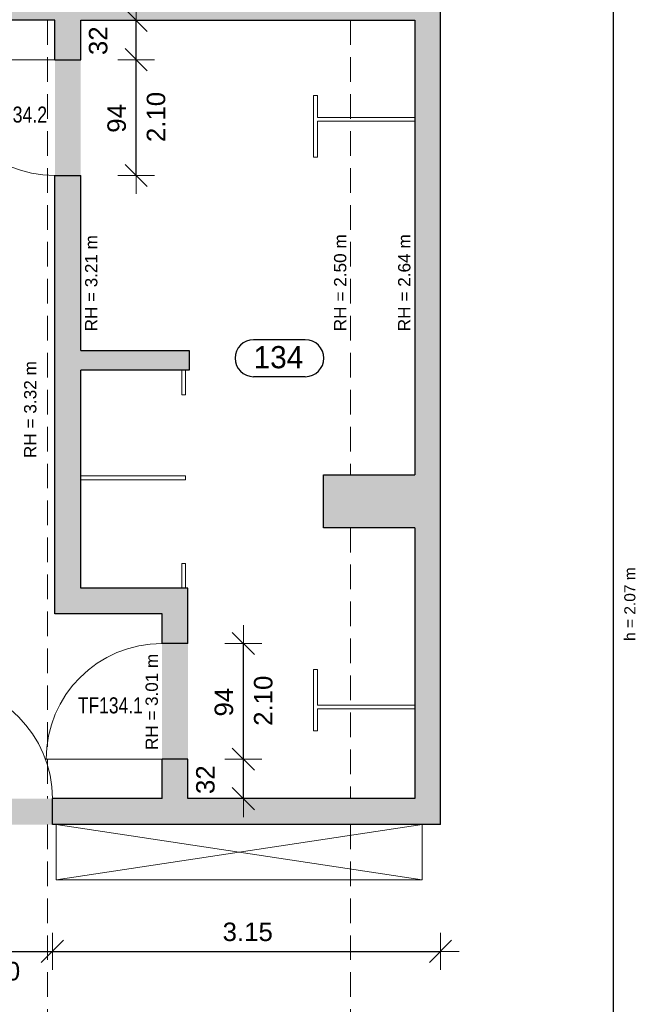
# Model space of a CAD drawing. Header units: metres. Extents: x 306 to 433, y -64 to 7.
# Tile 59 of 93: x 377 to 382, y -38 to -30. Entities that reach past the tile are written whole.
import ezdxf

# ---------------------------------------------------------------- set-up
doc = ezdxf.new("R2010")
doc.units = ezdxf.units.M
doc.header["$PDMODE"] = 65
doc.linetypes.add('AUSGEZOGEN', pattern=[0])
doc.linetypes.add('VERDECKT2_S2', pattern=[0.27, 0.2, -0.07])
for name, color, linetype, lineweight in [('Allgemein01', 7, 'AUSGEZOGEN', 13), ('Füllfläche', 7, 'AUSGEZOGEN', 13), ('Maßlinie Allgemein', 7, 'AUSGEZOGEN', 25), ('Möblierung', 7, 'AUSGEZOGEN', 25), ('Text Allgemein', 7, 'AUSGEZOGEN', 25)]:
    doc.layers.add(name, color=color, linetype=linetype, lineweight=lineweight)
doc.styles.add('ARIAL', font='ARIAL.TTF')
doc.dimstyles.new('DIMSTYLE_12', dxfattribs={"dimtxt": 0.15, "dimasz": 0.3, "dimexe": 0, "dimexo": 1e-06, "dimgap": 0.075, "dimtad": 2, "dimdec": 1, "dimlfac": 100, "dimrnd": 0.5, "dimzin": 4, "dimdsep": 46, "dimtxsty": 'ARIAL', "dimblk1": 'ALL_ML_STRICH', "dimblk2": 'ALL_ML_STRICH', "dimsah": 1, "dimcen": 0, "dimse1": 1, "dimse2": 1, "dimclrd": 7, "dimclre": 7, "dimclrt": 7, "dimadec": 0, "dimazin": 0, "dimtfac": 1, "dimtdec": 0, "dimtix": 1, "dimtmove": 2, "dimatfit": 3, "dimfxl": 0, "dimtvp": 1.2, "dimtzin": 0, "dimlwd": 0, "dimlwe": 13, "dimarcsym": 0})
doc.dimstyles.new('DIMSTYLE_13', dxfattribs={"dimtxt": 0.15, "dimasz": 0.3, "dimexe": 0, "dimexo": 1e-06, "dimgap": 0.075, "dimtad": 2, "dimrnd": 0.005, "dimzin": 4, "dimdsep": 46, "dimtxsty": 'ARIAL', "dimblk1": 'ALL_ML_STRICH', "dimblk2": 'ALL_ML_STRICH', "dimsah": 1, "dimcen": 0, "dimse1": 1, "dimse2": 1, "dimclrd": 7, "dimclre": 7, "dimclrt": 7, "dimadec": 0, "dimazin": 0, "dimtfac": 1, "dimtdec": 0, "dimtix": 1, "dimtmove": 2, "dimatfit": 3, "dimfxl": 0, "dimtzin": 0, "dimlwd": 0, "dimlwe": 13, "dimarcsym": 0})
doc.dimstyles.new('DIMSTYLE_6', dxfattribs={"dimtxt": 0.2, "dimasz": 0.3, "dimexe": 0, "dimexo": 1e-06, "dimgap": 0.1, "dimtad": 2, "dimrnd": 0.005, "dimzin": 4, "dimdsep": 46, "dimtxsty": 'ARIAL', "dimblk1": 'ALL_ML_STRICH', "dimblk2": 'ALL_ML_STRICH', "dimsah": 1, "dimcen": 0, "dimse1": 1, "dimse2": 1, "dimclrd": 7, "dimclre": 7, "dimclrt": 7, "dimadec": 0, "dimazin": 0, "dimtfac": 1, "dimtdec": 0, "dimtix": 1, "dimtmove": 2, "dimatfit": 3, "dimfxl": 0, "dimtzin": 0, "dimlwd": 0, "dimlwe": 13, "dimarcsym": 0})
doc.dimstyles.new('DIMSTYLE_7', dxfattribs={"dimtxt": 0.2, "dimasz": 0.3, "dimexe": 0, "dimexo": 1e-06, "dimgap": 0.1, "dimtad": 2, "dimdec": 1, "dimlfac": 100, "dimrnd": 0.5, "dimzin": 4, "dimdsep": 46, "dimtxsty": 'ARIAL', "dimblk1": 'ALL_ML_STRICH', "dimblk2": 'ALL_ML_STRICH', "dimsah": 1, "dimcen": 0, "dimse1": 1, "dimse2": 1, "dimclrd": 7, "dimclre": 7, "dimclrt": 7, "dimadec": 0, "dimazin": 0, "dimtfac": 1, "dimtdec": 0, "dimtix": 1, "dimtmove": 2, "dimatfit": 3, "dimfxl": 0, "dimtvp": 1.2, "dimtzin": 0, "dimlwd": 0, "dimlwe": 13, "dimarcsym": 0})
doc.dimstyles.new('DIMSTYLE_9', dxfattribs={"dimtxt": 0.15, "dimasz": 0.3, "dimexe": 0, "dimexo": 1e-06, "dimgap": 0.075, "dimtad": 2, "dimdec": 1, "dimlfac": 100, "dimrnd": 0.5, "dimzin": 4, "dimdsep": 46, "dimtxsty": 'ARIAL', "dimblk1": 'ALL_ML_STRICH', "dimblk2": 'ALL_ML_STRICH', "dimsah": 1, "dimcen": 0, "dimse1": 1, "dimse2": 1, "dimclrd": 7, "dimclre": 7, "dimclrt": 7, "dimadec": 0, "dimazin": 0, "dimtfac": 1, "dimtdec": 0, "dimtix": 1, "dimtmove": 2, "dimatfit": 3, "dimfxl": 0, "dimtzin": 0, "dimlwd": 0, "dimlwe": 13, "dimarcsym": 0})

# ---------------------------------------------------------------- blocks, each defined once
blk = doc.blocks.new('ALL_ML_STRICH')
at = {"color": 0, "linetype": 'ByBlock', "lineweight": -2}
for p, q in [((-0.3, -0.3), (0.3, 0.3)), ((0, -0.5), (0, 0.5)), ((-1, 0), (0.5, 0))]:
    blk.add_line(p, q, dxfattribs=at)
blk = doc.blocks.new('*D99')
at = {"layer": 'DEFPOINTS', "color": 7, "linetype": 'AUSGEZOGEN', "lineweight": 13}
for p in [(374.4945, -30.3354), (377.3145, -30.3354), (374.4945, -63.2754)]:
    blk.add_point(p, dxfattribs=at)
at = {"layer": 'Maßlinie Allgemein', "color": 7, "linetype": 'AUSGEZOGEN', "lineweight": -2}
blk.add_line((374.4945, -63.2754), (377.3145, -63.2754), dxfattribs=at)
at = {"layer": 'Maßlinie Allgemein', "color": 7, "linetype": 'AUSGEZOGEN', "lineweight": 13, "xscale": 0.3, "yscale": 0.3, "zscale": 0.3, "rotation": 180}
blk.add_blockref('ALL_ML_STRICH', (374.4945, -63.2754), dxfattribs=at)
at = {"layer": 'Maßlinie Allgemein', "color": 7, "linetype": 'AUSGEZOGEN', "lineweight": 13, "xscale": 0.3, "yscale": 0.3, "zscale": 0.3}
blk.add_blockref('ALL_ML_STRICH', (377.3145, -63.2754), dxfattribs=at)
at = {"layer": 'Maßlinie Allgemein', "color": 7, "linetype": 'AUSGEZOGEN', "lineweight": 13, "insert": (375.9199, -63.092), "char_height": 0.2, "width": 0.8, "attachment_point": 5, "style": 'ARIAL'}
blk.add_mtext('\\A1;{\\A1;{2.82\\H0.132000;\\S^ ;}}', dxfattribs=at)
blk = doc.blocks.new('*D100')
at = {"layer": 'DEFPOINTS', "color": 7, "linetype": 'AUSGEZOGEN', "lineweight": 13}
for p in [(377.3145, -30.3354), (377.5245, -30.3354), (377.3145, -63.2754)]:
    blk.add_point(p, dxfattribs=at)
at = {"layer": 'Maßlinie Allgemein', "color": 7, "linetype": 'AUSGEZOGEN', "lineweight": -2}
blk.add_line((377.3145, -63.2754), (377.5245, -63.2754), dxfattribs=at)
at = {"layer": 'Maßlinie Allgemein', "color": 7, "linetype": 'AUSGEZOGEN', "lineweight": 13, "xscale": 0.3, "yscale": 0.3, "zscale": 0.3, "rotation": 180}
blk.add_blockref('ALL_ML_STRICH', (377.3145, -63.2754), dxfattribs=at)
at = {"layer": 'Maßlinie Allgemein', "color": 7, "linetype": 'AUSGEZOGEN', "lineweight": 13, "xscale": 0.3, "yscale": 0.3, "zscale": 0.3}
blk.add_blockref('ALL_ML_STRICH', (377.5245, -63.2754), dxfattribs=at)
at = {"layer": 'Maßlinie Allgemein', "color": 7, "linetype": 'AUSGEZOGEN', "lineweight": 13, "insert": (377.4297, -62.9454), "char_height": 0.2, "width": 0.8, "attachment_point": 5, "style": 'ARIAL'}
blk.add_mtext('\\A1;{\\A1;{21\\H0.132000;\\S^ ;}}', dxfattribs=at)
blk = doc.blocks.new('*D101')
at = {"layer": 'DEFPOINTS', "color": 7, "linetype": 'AUSGEZOGEN', "lineweight": 13}
for p in [(377.5245, -30.3354), (380.2345, -30.3354), (377.5245, -63.2754)]:
    blk.add_point(p, dxfattribs=at)
at = {"layer": 'Maßlinie Allgemein', "color": 7, "linetype": 'AUSGEZOGEN', "lineweight": -2}
blk.add_line((377.5245, -63.2754), (380.2345, -63.2754), dxfattribs=at)
at = {"layer": 'Maßlinie Allgemein', "color": 7, "linetype": 'AUSGEZOGEN', "lineweight": 13, "xscale": 0.3, "yscale": 0.3, "zscale": 0.3, "rotation": 180}
blk.add_blockref('ALL_ML_STRICH', (377.5245, -63.2754), dxfattribs=at)
at = {"layer": 'Maßlinie Allgemein', "color": 7, "linetype": 'AUSGEZOGEN', "lineweight": 13, "xscale": 0.3, "yscale": 0.3, "zscale": 0.3}
blk.add_blockref('ALL_ML_STRICH', (380.2345, -63.2754), dxfattribs=at)
at = {"layer": 'Maßlinie Allgemein', "color": 7, "linetype": 'AUSGEZOGEN', "lineweight": 13, "insert": (378.9132, -63.0954), "char_height": 0.2, "width": 0.8, "attachment_point": 5, "style": 'ARIAL'}
blk.add_mtext('\\A1;{\\A1;{2.71\\H0.132000;\\S^ ;}}', dxfattribs=at)
blk = doc.blocks.new('*D102')
at = {"layer": 'DEFPOINTS', "color": 7, "linetype": 'AUSGEZOGEN', "lineweight": 13}
for p in [(380.4445, -27.8954), (380.2345, -30.3354), (380.2345, -63.2754)]:
    blk.add_point(p, dxfattribs=at)
at = {"layer": 'Maßlinie Allgemein', "color": 7, "linetype": 'AUSGEZOGEN', "lineweight": -2}
blk.add_line((380.2345, -63.2754), (380.4445, -63.2754), dxfattribs=at)
at = {"layer": 'Maßlinie Allgemein', "color": 7, "linetype": 'AUSGEZOGEN', "lineweight": 13, "xscale": 0.3, "yscale": 0.3, "zscale": 0.3, "rotation": 180}
blk.add_blockref('ALL_ML_STRICH', (380.2345, -63.2754), dxfattribs=at)
at = {"layer": 'Maßlinie Allgemein', "color": 7, "linetype": 'AUSGEZOGEN', "lineweight": 13, "xscale": 0.3, "yscale": 0.3, "zscale": 0.3}
blk.add_blockref('ALL_ML_STRICH', (380.4445, -63.2754), dxfattribs=at)
at = {"layer": 'Maßlinie Allgemein', "color": 7, "linetype": 'AUSGEZOGEN', "lineweight": 13, "insert": (380.3497, -62.9454), "char_height": 0.2, "width": 0.8, "attachment_point": 5, "style": 'ARIAL'}
blk.add_mtext('\\A1;{\\A1;{21\\H0.132000;\\S^ ;}}', dxfattribs=at)
blk = doc.blocks.new('*D103')
at = {"layer": 'DEFPOINTS', "color": 7, "linetype": 'AUSGEZOGEN', "lineweight": 13}
for p in [(381.8445, -19.7554), (380.4445, -27.8954), (380.4445, -63.2754)]:
    blk.add_point(p, dxfattribs=at)
at = {"layer": 'Maßlinie Allgemein', "color": 7, "linetype": 'AUSGEZOGEN', "lineweight": -2}
blk.add_line((380.4445, -63.2754), (381.8445, -63.2754), dxfattribs=at)
at = {"layer": 'Maßlinie Allgemein', "color": 7, "linetype": 'AUSGEZOGEN', "lineweight": 13, "xscale": 0.3, "yscale": 0.3, "zscale": 0.3, "rotation": 180}
blk.add_blockref('ALL_ML_STRICH', (380.4445, -63.2754), dxfattribs=at)
at = {"layer": 'Maßlinie Allgemein', "color": 7, "linetype": 'AUSGEZOGEN', "lineweight": 13, "xscale": 0.3, "yscale": 0.3, "zscale": 0.3}
blk.add_blockref('ALL_ML_STRICH', (381.8445, -63.2754), dxfattribs=at)
at = {"layer": 'Maßlinie Allgemein', "color": 7, "linetype": 'AUSGEZOGEN', "lineweight": 13, "insert": (381.1593, -63.092), "char_height": 0.2, "width": 0.8, "attachment_point": 5, "style": 'ARIAL'}
blk.add_mtext('\\A1;{\\A1;{1.40\\H0.132000;\\S^ ;}}', dxfattribs=at)
blk = doc.blocks.new('*D104')
at = {"layer": 'DEFPOINTS', "color": 7, "linetype": 'AUSGEZOGEN', "lineweight": 13}
for p in [(382.4445, -19.6654), (381.8445, -19.7554), (381.8445, -63.2754)]:
    blk.add_point(p, dxfattribs=at)
at = {"layer": 'Maßlinie Allgemein', "color": 7, "linetype": 'AUSGEZOGEN', "lineweight": -2}
blk.add_line((381.8445, -63.2754), (382.4445, -63.2754), dxfattribs=at)
at = {"layer": 'Maßlinie Allgemein', "color": 7, "linetype": 'AUSGEZOGEN', "lineweight": 13, "xscale": 0.3, "yscale": 0.3, "zscale": 0.3, "rotation": 180}
blk.add_blockref('ALL_ML_STRICH', (381.8445, -63.2754), dxfattribs=at)
at = {"layer": 'Maßlinie Allgemein', "color": 7, "linetype": 'AUSGEZOGEN', "lineweight": 13, "xscale": 0.3, "yscale": 0.3, "zscale": 0.3}
blk.add_blockref('ALL_ML_STRICH', (382.4445, -63.2754), dxfattribs=at)
at = {"layer": 'Maßlinie Allgemein', "color": 7, "linetype": 'AUSGEZOGEN', "lineweight": 13, "insert": (382.1358, -63.092), "char_height": 0.2, "width": 0.8, "attachment_point": 5, "style": 'ARIAL'}
blk.add_mtext('\\A1;{\\A1;{60\\H0.132000;\\S^ ;}}', dxfattribs=at)
blk = doc.blocks.new('*D121')
at = {"layer": 'DEFPOINTS', "color": 7, "linetype": 'AUSGEZOGEN', "lineweight": 13}
for p in [(381.8445, -23.0754), (350.7345, -37.1054), (350.7345, -62.3754)]:
    blk.add_point(p, dxfattribs=at)
at = {"layer": 'Maßlinie Allgemein', "color": 7, "linetype": 'AUSGEZOGEN', "lineweight": -2}
blk.add_line((350.7345, -62.3754), (381.8445, -62.3754), dxfattribs=at)
at = {"layer": 'Maßlinie Allgemein', "color": 7, "linetype": 'AUSGEZOGEN', "lineweight": 13, "xscale": 0.3, "yscale": 0.3, "zscale": 0.3, "rotation": 180}
blk.add_blockref('ALL_ML_STRICH', (350.7345, -62.3754), dxfattribs=at)
at = {"layer": 'Maßlinie Allgemein', "color": 7, "linetype": 'AUSGEZOGEN', "lineweight": 13, "xscale": 0.3, "yscale": 0.3, "zscale": 0.3}
blk.add_blockref('ALL_ML_STRICH', (381.8445, -62.3754), dxfattribs=at)
at = {"layer": 'Maßlinie Allgemein', "color": 7, "linetype": 'AUSGEZOGEN', "lineweight": 13, "insert": (366.3155, -62.1919), "char_height": 0.2, "width": 1, "attachment_point": 5, "style": 'ARIAL'}
blk.add_mtext('\\A1;{\\A1;{31.11\\H0.132000;\\S^ ;}}', dxfattribs=at)
blk = doc.blocks.new('*D122')
at = {"layer": 'DEFPOINTS', "color": 7, "linetype": 'AUSGEZOGEN', "lineweight": 13}
for p in [(381.8445, -23.0754), (382.4445, -25.1254), (381.8445, -62.3754)]:
    blk.add_point(p, dxfattribs=at)
at = {"layer": 'Maßlinie Allgemein', "color": 7, "linetype": 'AUSGEZOGEN', "lineweight": -2}
blk.add_line((381.8445, -62.3754), (382.4445, -62.3754), dxfattribs=at)
at = {"layer": 'Maßlinie Allgemein', "color": 7, "linetype": 'AUSGEZOGEN', "lineweight": 13, "xscale": 0.3, "yscale": 0.3, "zscale": 0.3, "rotation": 180}
blk.add_blockref('ALL_ML_STRICH', (381.8445, -62.3754), dxfattribs=at)
at = {"layer": 'Maßlinie Allgemein', "color": 7, "linetype": 'AUSGEZOGEN', "lineweight": 13, "xscale": 0.3, "yscale": 0.3, "zscale": 0.3}
blk.add_blockref('ALL_ML_STRICH', (382.4445, -62.3754), dxfattribs=at)
at = {"layer": 'Maßlinie Allgemein', "color": 7, "linetype": 'AUSGEZOGEN', "lineweight": 13, "insert": (382.1358, -62.192), "char_height": 0.2, "width": 0.8, "attachment_point": 5, "style": 'ARIAL'}
blk.add_mtext('\\A1;{\\A1;{60\\H0.132000;\\S^ ;}}', dxfattribs=at)
blk = doc.blocks.new('*D144')
at = {"layer": 'DEFPOINTS', "color": 7, "linetype": 'AUSGEZOGEN', "lineweight": 13}
for p in [(377.2545, -36.8654), (357.8545, -44.1454), (414.0445, -44.1454)]:
    blk.add_point(p, dxfattribs=at)
at = {"layer": 'Maßlinie Allgemein', "color": 7, "linetype": 'AUSGEZOGEN', "lineweight": -2}
blk.add_line((414.0445, -44.1454), (414.0445, -36.8654), dxfattribs=at)
at = {"layer": 'Maßlinie Allgemein', "color": 7, "linetype": 'AUSGEZOGEN', "lineweight": 13, "xscale": 0.3, "yscale": 0.3, "zscale": 0.3}
for p, rotation in [((414.0445, -36.8654), 90), ((414.0445, -44.1454), 270)]:
    blk.add_blockref('ALL_ML_STRICH', p, dxfattribs=dict(at, rotation=rotation))
at = {"layer": 'Maßlinie Allgemein', "color": 7, "linetype": 'AUSGEZOGEN', "lineweight": 13, "insert": (413.8611, -40.4912), "char_height": 0.2, "width": 0.8, "attachment_point": 5, "rotation": 90, "style": 'ARIAL'}
blk.add_mtext('\\A1;{\\A1;{7.28\\H0.132000;\\S^ ;}}', dxfattribs=at)
blk = doc.blocks.new('*D145')
at = {"layer": 'DEFPOINTS', "color": 7, "linetype": 'AUSGEZOGEN', "lineweight": 13}
for p in [(377.2545, -36.6554), (377.2545, -36.8654), (414.0445, -36.8654)]:
    blk.add_point(p, dxfattribs=at)
at = {"layer": 'Maßlinie Allgemein', "color": 7, "linetype": 'AUSGEZOGEN', "lineweight": -2}
blk.add_line((414.0445, -36.8654), (414.0445, -36.6554), dxfattribs=at)
at = {"layer": 'Maßlinie Allgemein', "color": 7, "linetype": 'AUSGEZOGEN', "lineweight": 13, "xscale": 0.3, "yscale": 0.3, "zscale": 0.3}
for p, rotation in [((414.0445, -36.6554), 90), ((414.0445, -36.8654), 270)]:
    blk.add_blockref('ALL_ML_STRICH', p, dxfattribs=dict(at, rotation=rotation))
at = {"layer": 'Maßlinie Allgemein', "color": 7, "linetype": 'AUSGEZOGEN', "lineweight": 13, "insert": (413.7145, -36.7501), "char_height": 0.2, "width": 0.8, "attachment_point": 5, "rotation": 90, "style": 'ARIAL'}
blk.add_mtext('\\A1;{\\A1;{21\\H0.132000;\\S^ ;}}', dxfattribs=at)
blk = doc.blocks.new('*D146')
at = {"layer": 'DEFPOINTS', "color": 7, "linetype": 'AUSGEZOGEN', "lineweight": 13}
for p in [(377.2545, -30.3354), (377.2545, -36.6554), (414.0445, -36.6554)]:
    blk.add_point(p, dxfattribs=at)
at = {"layer": 'Maßlinie Allgemein', "color": 7, "linetype": 'AUSGEZOGEN', "lineweight": -2}
blk.add_line((414.0445, -36.6554), (414.0445, -30.3354), dxfattribs=at)
at = {"layer": 'Maßlinie Allgemein', "color": 7, "linetype": 'AUSGEZOGEN', "lineweight": 13, "xscale": 0.3, "yscale": 0.3, "zscale": 0.3}
for p, rotation in [((414.0445, -30.3354), 90), ((414.0445, -36.6554), 270)]:
    blk.add_blockref('ALL_ML_STRICH', p, dxfattribs=dict(at, rotation=rotation))
at = {"layer": 'Maßlinie Allgemein', "color": 7, "linetype": 'AUSGEZOGEN', "lineweight": 13, "insert": (413.8609, -33.4799), "char_height": 0.2, "width": 0.8, "attachment_point": 5, "rotation": 90, "style": 'ARIAL'}
blk.add_mtext('\\A1;{\\A1;{6.32\\H0.132000;\\S^ ;}}', dxfattribs=at)
blk = doc.blocks.new('*D147')
at = {"layer": 'DEFPOINTS', "color": 7, "linetype": 'AUSGEZOGEN', "lineweight": 13}
for p in [(377.2545, -30.1554), (377.2545, -30.3354), (414.0445, -30.3354)]:
    blk.add_point(p, dxfattribs=at)
at = {"layer": 'Maßlinie Allgemein', "color": 7, "linetype": 'AUSGEZOGEN', "lineweight": -2}
blk.add_line((414.0445, -30.3354), (414.0445, -30.1554), dxfattribs=at)
at = {"layer": 'Maßlinie Allgemein', "color": 7, "linetype": 'AUSGEZOGEN', "lineweight": 13, "xscale": 0.3, "yscale": 0.3, "zscale": 0.3}
for p, rotation in [((414.0445, -30.1554), 90), ((414.0445, -30.3354), 270)]:
    blk.add_blockref('ALL_ML_STRICH', p, dxfattribs=dict(at, rotation=rotation))
at = {"layer": 'Maßlinie Allgemein', "color": 7, "linetype": 'AUSGEZOGEN', "lineweight": 13, "insert": (413.7111, -30.2547), "char_height": 0.2, "width": 0.8, "attachment_point": 5, "rotation": 90, "style": 'ARIAL'}
blk.add_mtext('\\A1;{\\A1;{18\\H0.132000;\\S^ ;}}', dxfattribs=at)
blk = doc.blocks.new('*D165')
at = {"layer": 'DEFPOINTS', "color": 7, "linetype": 'AUSGEZOGEN', "lineweight": 13}
for p in [(390.9645, -25.3654), (358.1345, -46.3054), (413.1445, -46.3054)]:
    blk.add_point(p, dxfattribs=at)
at = {"layer": 'Maßlinie Allgemein', "color": 7, "linetype": 'AUSGEZOGEN', "lineweight": -2}
blk.add_line((413.1445, -46.3054), (413.1445, -25.3654), dxfattribs=at)
at = {"layer": 'Maßlinie Allgemein', "color": 7, "linetype": 'AUSGEZOGEN', "lineweight": 13, "xscale": 0.3, "yscale": 0.3, "zscale": 0.3}
for p, rotation in [((413.1445, -25.3654), 90), ((413.1445, -46.3054), 270)]:
    blk.add_blockref('ALL_ML_STRICH', p, dxfattribs=dict(at, rotation=rotation))
at = {"layer": 'Maßlinie Allgemein', "color": 7, "linetype": 'AUSGEZOGEN', "lineweight": 13, "insert": (412.9611, -35.8282), "char_height": 0.2, "width": 1, "attachment_point": 5, "rotation": 90, "style": 'ARIAL'}
blk.add_mtext('\\A1;{\\A1;{20.94\\H0.132000;\\S^ ;}}', dxfattribs=at)
blk = doc.blocks.new('*D269')
at = {"layer": 'DEFPOINTS', "color": 7, "linetype": 'AUSGEZOGEN', "lineweight": 13}
for p in [(378.3945, -36.3354), (378.3945, -36.6554), (378.8445, -36.6554)]:
    blk.add_point(p, dxfattribs=at)
at = {"layer": 'Maßlinie Allgemein', "color": 7, "linetype": 'AUSGEZOGEN', "lineweight": -2}
blk.add_line((378.8445, -36.6554), (378.8445, -36.3354), dxfattribs=at)
at = {"layer": 'Maßlinie Allgemein', "color": 7, "linetype": 'AUSGEZOGEN', "lineweight": 13, "xscale": 0.3, "yscale": 0.3, "zscale": 0.3}
for p, rotation in [((378.8445, -36.3354), 90), ((378.8445, -36.6554), 270)]:
    blk.add_blockref('ALL_ML_STRICH', p, dxfattribs=dict(at, rotation=rotation))
at = {"layer": 'Maßlinie Allgemein', "color": 7, "linetype": 'AUSGEZOGEN', "lineweight": 13, "insert": (378.5368, -36.5014), "char_height": 0.15, "width": 0.6, "attachment_point": 5, "rotation": 90, "style": 'ARIAL'}
blk.add_mtext('\\A1;{\\A1;{32\\H0.099000;\\S^ ;}}', dxfattribs=at)
blk = doc.blocks.new('*D270')
at = {"layer": 'DEFPOINTS', "color": 7, "linetype": 'AUSGEZOGEN', "lineweight": 13}
for p in [(378.3945, -35.3954), (378.3945, -36.3354), (378.8445, -36.3354)]:
    blk.add_point(p, dxfattribs=at)
at = {"layer": 'Maßlinie Allgemein', "color": 7, "linetype": 'AUSGEZOGEN', "lineweight": -2}
blk.add_line((378.8445, -36.3354), (378.8445, -35.3954), dxfattribs=at)
at = {"layer": 'Maßlinie Allgemein', "color": 7, "linetype": 'AUSGEZOGEN', "lineweight": 13, "xscale": 0.3, "yscale": 0.3, "zscale": 0.3}
for p, rotation in [((378.8445, -35.3954), 90), ((378.8445, -36.3354), 270)]:
    blk.add_blockref('ALL_ML_STRICH', p, dxfattribs=dict(at, rotation=rotation))
at = {"layer": 'Maßlinie Allgemein', "color": 7, "linetype": 'AUSGEZOGEN', "lineweight": 13, "insert": (378.9302, -36.0643), "char_height": 0.15, "width": 0.0075, "attachment_point": 1, "rotation": 90, "line_spacing_factor": 0.60241, "style": 'ARIAL'}
blk.add_mtext('\\A1;{2.10\\H0.099000;\\S^ ;}', dxfattribs=at)
at = {"layer": 'Maßlinie Allgemein', "color": 7, "linetype": 'AUSGEZOGEN', "lineweight": 13, "insert": (378.6869, -35.8719), "char_height": 0.15, "width": 0.6, "attachment_point": 5, "rotation": 90, "style": 'ARIAL'}
blk.add_mtext('\\A1;{\\A1;{94\\H0.099000;\\S^ ;}}', dxfattribs=at)
blk = doc.blocks.new('*D271')
at = {"layer": 'DEFPOINTS', "color": 7, "linetype": 'AUSGEZOGEN', "lineweight": 13}
for p in [(377.5245, -30.6554), (377.5245, -31.5954), (377.9745, -31.5954)]:
    blk.add_point(p, dxfattribs=at)
at = {"layer": 'Maßlinie Allgemein', "color": 7, "linetype": 'AUSGEZOGEN', "lineweight": -2}
blk.add_line((377.9745, -31.5954), (377.9745, -30.6554), dxfattribs=at)
at = {"layer": 'Maßlinie Allgemein', "color": 7, "linetype": 'AUSGEZOGEN', "lineweight": 13, "xscale": 0.3, "yscale": 0.3, "zscale": 0.3}
for p, rotation in [((377.9745, -30.6554), 90), ((377.9745, -31.5954), 270)]:
    blk.add_blockref('ALL_ML_STRICH', p, dxfattribs=dict(at, rotation=rotation))
at = {"layer": 'Maßlinie Allgemein', "color": 7, "linetype": 'AUSGEZOGEN', "lineweight": 13, "insert": (378.0602, -31.3243), "char_height": 0.15, "width": 0.0075, "attachment_point": 1, "rotation": 90, "line_spacing_factor": 0.60241, "style": 'ARIAL'}
blk.add_mtext('\\A1;{2.10\\H0.099000;\\S^ ;}', dxfattribs=at)
at = {"layer": 'Maßlinie Allgemein', "color": 7, "linetype": 'AUSGEZOGEN', "lineweight": 13, "insert": (377.8169, -31.1319), "char_height": 0.15, "width": 0.6, "attachment_point": 5, "rotation": 90, "style": 'ARIAL'}
blk.add_mtext('\\A1;{\\A1;{94\\H0.099000;\\S^ ;}}', dxfattribs=at)
blk = doc.blocks.new('*D272')
at = {"layer": 'DEFPOINTS', "color": 7, "linetype": 'AUSGEZOGEN', "lineweight": 13}
for p in [(377.5245, -30.3354), (377.5245, -30.6554), (377.9745, -30.6554)]:
    blk.add_point(p, dxfattribs=at)
at = {"layer": 'Maßlinie Allgemein', "color": 7, "linetype": 'AUSGEZOGEN', "lineweight": -2}
blk.add_line((377.9745, -30.6554), (377.9745, -30.3354), dxfattribs=at)
at = {"layer": 'Maßlinie Allgemein', "color": 7, "linetype": 'AUSGEZOGEN', "lineweight": 13, "xscale": 0.3, "yscale": 0.3, "zscale": 0.3}
for p, rotation in [((377.9745, -30.3354), 90), ((377.9745, -30.6554), 270)]:
    blk.add_blockref('ALL_ML_STRICH', p, dxfattribs=dict(at, rotation=rotation))
at = {"layer": 'Maßlinie Allgemein', "color": 7, "linetype": 'AUSGEZOGEN', "lineweight": 13, "insert": (377.6668, -30.5014), "char_height": 0.15, "width": 0.6, "attachment_point": 5, "rotation": 90, "style": 'ARIAL'}
blk.add_mtext('\\A1;{\\A1;{32\\H0.099000;\\S^ ;}}', dxfattribs=at)
blk = doc.blocks.new('*D279')
at = {"layer": 'DEFPOINTS', "color": 7, "linetype": 'AUSGEZOGEN', "lineweight": 13}
for p in [(376.3545, -36.8654), (377.2945, -36.8654), (376.3545, -37.8954)]:
    blk.add_point(p, dxfattribs=at)
at = {"layer": 'Maßlinie Allgemein', "color": 7, "linetype": 'AUSGEZOGEN', "lineweight": -2}
blk.add_line((376.3545, -37.8954), (377.2945, -37.8954), dxfattribs=at)
at = {"layer": 'Maßlinie Allgemein', "color": 7, "linetype": 'AUSGEZOGEN', "lineweight": 13, "xscale": 0.3, "yscale": 0.3, "zscale": 0.3, "rotation": 180}
blk.add_blockref('ALL_ML_STRICH', (376.3545, -37.8954), dxfattribs=at)
at = {"layer": 'Maßlinie Allgemein', "color": 7, "linetype": 'AUSGEZOGEN', "lineweight": 13, "xscale": 0.3, "yscale": 0.3, "zscale": 0.3}
blk.add_blockref('ALL_ML_STRICH', (377.2945, -37.8954), dxfattribs=at)
at = {"layer": 'Maßlinie Allgemein', "color": 7, "linetype": 'AUSGEZOGEN', "lineweight": 13, "insert": (376.818, -37.7378), "char_height": 0.15, "width": 0.6, "attachment_point": 5, "style": 'ARIAL'}
blk.add_mtext('\\A1;{\\A1;{94\\H0.099000;\\S^ ;}}', dxfattribs=at)
at = {"layer": 'Maßlinie Allgemein', "color": 7, "linetype": 'AUSGEZOGEN', "lineweight": 13, "insert": (376.6256, -37.9811), "char_height": 0.15, "width": 0.0075, "attachment_point": 1, "line_spacing_factor": 0.60241, "style": 'ARIAL'}
blk.add_mtext('\\A1;{2.10\\H0.099000;\\S^ ;}', dxfattribs=at)
blk = doc.blocks.new('*D280')
at = {"layer": 'DEFPOINTS', "color": 7, "linetype": 'AUSGEZOGEN', "lineweight": 13}
for p in [(377.2945, -36.8654), (380.4445, -36.8654), (377.2945, -37.8954)]:
    blk.add_point(p, dxfattribs=at)
at = {"layer": 'Maßlinie Allgemein', "color": 7, "linetype": 'AUSGEZOGEN', "lineweight": -2}
blk.add_line((377.2945, -37.8954), (380.4445, -37.8954), dxfattribs=at)
at = {"layer": 'Maßlinie Allgemein', "color": 7, "linetype": 'AUSGEZOGEN', "lineweight": 13, "xscale": 0.3, "yscale": 0.3, "zscale": 0.3, "rotation": 180}
blk.add_blockref('ALL_ML_STRICH', (377.2945, -37.8954), dxfattribs=at)
at = {"layer": 'Maßlinie Allgemein', "color": 7, "linetype": 'AUSGEZOGEN', "lineweight": 13, "xscale": 0.3, "yscale": 0.3, "zscale": 0.3}
blk.add_blockref('ALL_ML_STRICH', (380.4445, -37.8954), dxfattribs=at)
at = {"layer": 'Maßlinie Allgemein', "color": 7, "linetype": 'AUSGEZOGEN', "lineweight": 13, "insert": (378.8797, -37.7377), "char_height": 0.15, "width": 0.6, "attachment_point": 5, "style": 'ARIAL'}
blk.add_mtext('\\A1;{\\A1;{3.15\\H0.099000;\\S^ ;}}', dxfattribs=at)
blk = doc.blocks.new('*D466')
at = {"layer": 'DEFPOINTS', "color": 7, "linetype": 'AUSGEZOGEN', "lineweight": 13}
for p in [(382.4445, -25.1254), (382.2645, -46.4754), (382.2645, -61.2254)]:
    blk.add_point(p, dxfattribs=at)
at = {"layer": 'Maßlinie Allgemein', "color": 7, "linetype": 'AUSGEZOGEN', "lineweight": -2}
blk.add_line((382.2645, -61.2254), (382.4445, -61.2254), dxfattribs=at)
at = {"layer": 'Maßlinie Allgemein', "color": 7, "linetype": 'AUSGEZOGEN', "lineweight": 13, "xscale": 0.3, "yscale": 0.3, "zscale": 0.3, "rotation": 180}
blk.add_blockref('ALL_ML_STRICH', (382.2645, -61.2254), dxfattribs=at)
at = {"layer": 'Maßlinie Allgemein', "color": 7, "linetype": 'AUSGEZOGEN', "lineweight": 13, "xscale": 0.3, "yscale": 0.3, "zscale": 0.3}
blk.add_blockref('ALL_ML_STRICH', (382.4445, -61.2254), dxfattribs=at)
at = {"layer": 'Maßlinie Allgemein', "color": 7, "linetype": 'AUSGEZOGEN', "lineweight": 13, "insert": (382.3452, -60.892), "char_height": 0.2, "width": 0.8, "attachment_point": 5, "style": 'ARIAL'}
blk.add_mtext('\\A1;{\\A1;{18\\H0.132000;\\S^ ;}}', dxfattribs=at)

msp = doc.modelspace()

# ---------------------------------------------------------------- hatches: boundary and pattern name
at = {"layer": 'Füllfläche', "linetype": 'AUSGEZOGEN', "lineweight": 25}
for color, points in [(254, [(379.2645, -25.0754), (374.2845, -25.0754), (374.2845, -27.5854), (373.9645, -27.5854), (373.9645, -27.9654), (374.2845, -27.9654), (374.2845, -28.4879), (374.5045, -28.4879), (374.5045, -28.2554), (374.7645, -28.2554), (374.7645, -27.9454), (374.5045, -27.9454), (374.5045, -25.3054), (379.0145, -25.3054), (379.0145, -28.1254), (379.4645, -28.1254), (379.4645, -28.2554), (379.8145, -28.2554), (379.8145, -28.1254), (380.2045, -28.1254), (380.2045, -30.1554), (374.5045, -30.1554), (374.5045, -29.9479), (374.2845, -29.9479), (374.2845, -30.6454), (374.4945, -30.6454), (374.4945, -30.3354), (377.3145, -30.3354), (377.3145, -30.6554), (377.5245, -30.6554), (377.5245, -30.3354), (380.2345, -30.3354), (380.2345, -34.0254), (379.4945, -34.0254), (379.4945, -34.4554), (380.2345, -34.4554), (380.2345, -36.6554), (378.3945, -36.6554), (378.3945, -36.3354), (378.1845, -36.3354), (378.1845, -36.6554), (377.2945, -36.6554), (377.2945, -36.8654), (380.4445, -36.8654), (380.4445, -27.8954), (379.2645, -27.8954)]), (30, [(377.3145, -31.5954), (377.5245, -31.5954), (377.5245, -30.6554), (377.3145, -30.6554)]), (254, [(377.5245, -31.5954), (377.3145, -31.5954), (377.3145, -35.1554), (378.1845, -35.1554), (378.1845, -35.3954), (378.3945, -35.3954), (378.3945, -34.9454), (377.5245, -34.9454), (377.5245, -33.1754), (378.4045, -33.1754), (378.4045, -33.0154), (377.5245, -33.0154)]), (30, [(378.1845, -36.3354), (378.3945, -36.3354), (378.3945, -35.3954), (378.1845, -35.3954)]), (30, [(376.3545, -36.8654), (377.2945, -36.8654), (377.2945, -36.6554), (376.3545, -36.6554)])]:
    msp.add_hatch(color=color, dxfattribs=at).paths.add_polyline_path(points)

# ---------------------------------------------------------------- linework, layer by layer
at = {"layer": 'Allgemein01', "color": 7, "linetype": 'AUSGEZOGEN', "lineweight": 25}
for p, q in [((381.8445, -25.8154), (381.8445, -44.0654)), ((380.4445, -36.8654), (380.4445, -27.8954)), ((377.3145, -30.3354), (374.4945, -30.3354)), ((377.3145, -30.6554), (377.3145, -30.3354)), ((377.5245, -30.3354), (380.2345, -30.3354)), ((377.5245, -30.6554), (377.5245, -30.3354)), ((380.2345, -30.3354), (380.2345, -34.0254)), ((377.3145, -30.6554), (377.5245, -30.6554)), ((377.3145, -31.5954), (377.5245, -31.5954)), ((377.3145, -35.1554), (377.3145, -31.5954)), ((377.5245, -33.0154), (377.5245, -31.5954)), ((379.3471, -32.9292), (378.9276, -32.9292)), ((377.5245, -33.0154), (378.4045, -33.0154)), ((378.4045, -33.0154), (378.4045, -33.1754)), ((378.4045, -33.1754), (377.5245, -33.1754)), ((377.5245, -34.9454), (377.5245, -33.1754)), ((379.3471, -33.2292), (378.9276, -33.2292)), ((379.4945, -34.4554), (379.4945, -34.0254)), ((379.4945, -34.0254), (380.2345, -34.0254)), ((380.2345, -34.4554), (379.4945, -34.4554)), ((380.2345, -34.4554), (380.2345, -36.6554)), ((378.3945, -34.9454), (377.5245, -34.9454)), ((378.3945, -35.3954), (378.3945, -34.9454)), ((378.1845, -35.1554), (377.3145, -35.1554)), ((378.1845, -35.3954), (378.1845, -35.1554)), ((378.3945, -35.3954), (378.1845, -35.3954)), ((378.3945, -36.3354), (378.1845, -36.3354)), ((378.1845, -36.6554), (378.1845, -36.3354)), ((378.3945, -36.6554), (378.3945, -36.3354)), ((377.2945, -36.8654), (377.2945, -36.6554)), ((378.1845, -36.6554), (377.2945, -36.6554)), ((380.2345, -36.6554), (378.3945, -36.6554)), ((380.4445, -36.8654), (377.2945, -36.8654))]:
    msp.add_line(p, q, dxfattribs=at)
at = {"layer": 'Allgemein01', "color": 7, "linetype": 'VERDECKT2_S2', "lineweight": 13}
for p, q in [((377.2545, -30.3354), (377.2545, -36.6554)), ((379.7145, -30.3354), (379.7145, -34.0254)), ((379.7145, -34.4554), (379.7145, -36.6554)), ((377.2545, -36.8654), (377.2545, -44.3354)), ((379.7145, -36.8654), (379.7145, -43.9284))]:
    msp.add_line(p, q, dxfattribs=at)
at = {"layer": 'Allgemein01', "color": 7, "linetype": 'AUSGEZOGEN', "lineweight": 18}
for p, q in [((377.3145, -30.6554), (376.3745, -30.6554)), ((378.1845, -36.3354), (377.2445, -36.3354))]:
    msp.add_line(p, q, dxfattribs=at)
for centre, start, end in [((377.3145, -30.6554), 180, 270), ((378.1845, -36.3354), 90, 180), ((376.3545, -36.6554), 0, 90)]:
    msp.add_arc(centre, 0.94, start, end, dxfattribs=at)
at = {"layer": 'Allgemein01', "color": 7, "linetype": 'AUSGEZOGEN', "lineweight": 25}
for centre, start, end in [((378.9276, -33.0792), 90, 270), ((379.3471, -33.0792), 270, 90)]:
    msp.add_arc(centre, 0.15, start, end, dxfattribs=at)
at = {"layer": 'Möblierung', "color": 7, "linetype": 'AUSGEZOGEN', "lineweight": 13}
for p, q in [((379.4145, -30.9454), (379.4145, -31.4454)), ((379.4145, -30.9454), (379.4445, -30.9454)), ((379.4145, -30.9454), (379.4445, -30.9454)), ((379.4445, -30.9454), (379.4445, -31.1254)), ((380.2345, -31.1254), (379.4445, -31.1254)), ((380.2345, -31.1554), (379.4445, -31.1554)), ((379.4445, -31.1554), (379.4445, -31.4454)), ((379.4145, -31.4454), (379.4445, -31.4454)), ((378.3445, -33.1754), (378.3445, -33.3754)), ((378.3745, -33.3754), (378.3745, -33.1754)), ((378.3445, -33.3754), (378.3745, -33.3754)), ((377.5245, -34.0354), (378.3745, -34.0354)), ((378.3745, -34.0354), (378.3745, -34.0654)), ((378.3745, -34.0654), (377.5245, -34.0654)), ((378.3445, -34.9454), (378.3445, -34.7454)), ((378.3445, -34.7454), (378.3745, -34.7454)), ((378.3745, -34.7454), (378.3745, -34.9454)), ((379.4145, -36.1054), (379.4145, -35.6054)), ((379.4145, -35.6054), (379.4445, -35.6054)), ((379.4445, -35.8954), (379.4445, -35.6054)), ((380.2345, -35.8954), (379.4445, -35.8954)), ((380.2345, -35.9254), (379.4445, -35.9254)), ((379.4445, -36.1054), (379.4445, -35.9254)), ((379.4145, -36.1054), (379.4445, -36.1054)), ((379.4145, -36.1054), (379.4445, -36.1054)), ((377.3245, -37.3154), (377.3245, -36.8654)), ((377.3245, -36.8654), (380.2945, -37.3154)), ((380.2945, -36.8654), (377.3245, -37.3154)), ((380.2945, -36.8654), (380.2945, -37.3154)), ((380.2945, -37.3154), (377.3245, -37.3154))]:
    msp.add_line(p, q, dxfattribs=at)

# ---------------------------------------------------------------- texts
at = {"layer": 'Allgemein01', "color": 7, "linetype": 'AUSGEZOGEN', "lineweight": 25, "insert": (378.9276, -33.1632), "char_height": 0.18, "width": 0.506059, "attachment_point": 7, "style": 'ARIAL'}
msp.add_mtext('\\W0.96;134', dxfattribs=at)
at = {"layer": 'Text Allgemein', "color": 7, "linetype": 'AUSGEZOGEN', "lineweight": 25, "char_height": 0.13, "attachment_point": 5, "style": 'ARIAL'}
for s, insert, width in [('\\W0.79;TF134.2', (376.9845, -31.1018), 0.593812), ('\\W0.78;TF134.1', (377.7647, -35.8987), 0.593077)]:
    msp.add_mtext(s, dxfattribs=dict(at, insert=insert, width=width))
at = {"layer": 'Text Allgemein', "color": 7, "linetype": 'AUSGEZOGEN', "lineweight": 25, "attachment_point": 7, "rotation": 90, "style": 'ARIAL'}
for s, insert, char_height, width in [('\\W0.99;RH = 3.21 m', (377.6611, -32.8604), 0.1, 0.839586), ('\\W1.00;RH = 2.50 m', (379.6811, -32.8604), 0.1, 0.84007), ('\\W1.00;RH = 2.64 m', (380.2011, -32.8604), 0.1, 0.84007), ('\\W1.00;RH = 3.32 m', (377.1661, -33.8904), 0.1, 0.84007), ('\\W1.00;h = 2.07 m', (382.0265, -35.3747), 0.09, 0.643507), ('\\W0.99;RH = 3.01 m', (378.1519, -36.2598), 0.1, 0.839586)]:
    msp.add_mtext(s, dxfattribs=dict(at, insert=insert, char_height=char_height, width=width))

# ---------------------------------------------------------------- dimensions: what is measured, and where the dimension line sits
at = {"layer": 'Maßlinie Allgemein', "color": 7, "linetype": 'AUSGEZOGEN', "lineweight": 13}
for base, p1, p2, dimstyle, picture, middle in [((382.4445, -63.2754), (381.8445, -19.7554), (382.4445, -19.6654), 'DIMSTYLE_7', '*D104', (382.1358, -63.092)), ((381.8445, -63.2754), (380.4445, -27.8954), (381.8445, -19.7554), 'DIMSTYLE_6', '*D103', (381.1593, -63.092)), ((381.8445, -62.3754), (350.7345, -37.1054), (381.8445, -23.0754), 'DIMSTYLE_6', '*D121', (366.3155, -62.1919)), ((382.4445, -62.3754), (381.8445, -23.0754), (382.4445, -25.1254), 'DIMSTYLE_7', '*D122', (382.1358, -62.192)), ((382.4445, -61.2254), (382.2645, -46.4754), (382.4445, -25.1254), 'DIMSTYLE_7', '*D466', (382.3452, -60.892)), ((380.4445, -63.2754), (380.2345, -30.3354), (380.4445, -27.8954), 'DIMSTYLE_7', '*D102', (380.3497, -62.9454)), ((377.3145, -63.2754), (374.4945, -30.3354), (377.3145, -30.3354), 'DIMSTYLE_6', '*D99', (375.9199, -63.092)), ((377.5245, -63.2754), (377.3145, -30.3354), (377.5245, -30.3354), 'DIMSTYLE_7', '*D100', (377.4297, -62.9454)), ((380.2345, -63.2754), (377.5245, -30.3354), (380.2345, -30.3354), 'DIMSTYLE_6', '*D101', (378.9132, -63.0954)), ((380.4445, -37.8954), (377.2945, -36.8654), (380.4445, -36.8654), 'DIMSTYLE_13', '*D280', (378.8797, -37.7377))]:
    dim = msp.add_linear_dim(base=base, p1=p1, p2=p2, dimstyle=dimstyle, override={"dimpost": '<>', "dimclrd": 7, "dimclre": 7, "dimclrt": 7, "dimlwd": 0, "dimlwe": 13}, dxfattribs=at)
    dim.commit()
    dim.dimension.update_dxf_attribs({"geometry": picture, "text_midpoint": middle, "dimtype": 160})
for base, p1, p2, dimstyle, picture, middle in [((413.1445, -25.3654), (358.1345, -46.3054), (390.9645, -25.3654), 'DIMSTYLE_6', '*D165', (412.9611, -35.8282)), ((414.0445, -30.1554), (377.2545, -30.3354), (377.2545, -30.1554), 'DIMSTYLE_7', '*D147', (413.7111, -30.2547)), ((414.0445, -30.3354), (377.2545, -36.6554), (377.2545, -30.3354), 'DIMSTYLE_6', '*D146', (413.8609, -33.4799)), ((377.9745, -30.3354), (377.5245, -30.6554), (377.5245, -30.3354), 'DIMSTYLE_12', '*D272', (377.6668, -30.5014)), ((378.8445, -36.3354), (378.3945, -36.6554), (378.3945, -36.3354), 'DIMSTYLE_12', '*D269', (378.5368, -36.5014)), ((414.0445, -36.6554), (377.2545, -36.8654), (377.2545, -36.6554), 'DIMSTYLE_7', '*D145', (413.7145, -36.7501)), ((414.0445, -36.8654), (357.8545, -44.1454), (377.2545, -36.8654), 'DIMSTYLE_6', '*D144', (413.8611, -40.4912))]:
    dim = msp.add_linear_dim(base=base, p1=p1, p2=p2, angle=90, dimstyle=dimstyle, override={"dimpost": '<>', "dimclrd": 7, "dimclre": 7, "dimclrt": 7, "dimlwd": 0, "dimlwe": 13}, dxfattribs=at)
    dim.commit()
    dim.dimension.update_dxf_attribs({"geometry": picture, "text_midpoint": middle, "dimtype": 160})
for base, p1, p2, picture, middle in [((377.9745, -30.6554), (377.5245, -31.5954), (377.5245, -30.6554), '*D271', (377.8169, -31.1319)), ((378.8445, -35.3954), (378.3945, -36.3354), (378.3945, -35.3954), '*D270', (378.6869, -35.8719))]:
    dim = msp.add_linear_dim(base=base, p1=p1, p2=p2, angle=90, text='<>\\X\\A1;{2.10\\H0.099000;\\S^ ;}', dimstyle='DIMSTYLE_9', override={"dimpost": '<>', "dimclrd": 7, "dimclre": 7, "dimclrt": 7, "dimlwd": 0, "dimlwe": 13}, dxfattribs=at)
    dim.commit()
    dim.dimension.update_dxf_attribs({"geometry": picture, "text_midpoint": middle, "dimtype": 160})
dim = msp.add_linear_dim(base=(377.2945, -37.8954), p1=(376.3545, -36.8654), p2=(377.2945, -36.8654), text='<>\\X\\A1;{2.10\\H0.099000;\\S^ ;}', dimstyle='DIMSTYLE_9', override={"dimpost": '<>', "dimclrd": 7, "dimclre": 7, "dimclrt": 7, "dimlwd": 0, "dimlwe": 13}, dxfattribs=at)
dim.commit()
dim.dimension.update_dxf_attribs({"geometry": '*D279', "text_midpoint": (376.818, -37.7378), "dimtype": 160})

doc.saveas('drawing.dxf')
